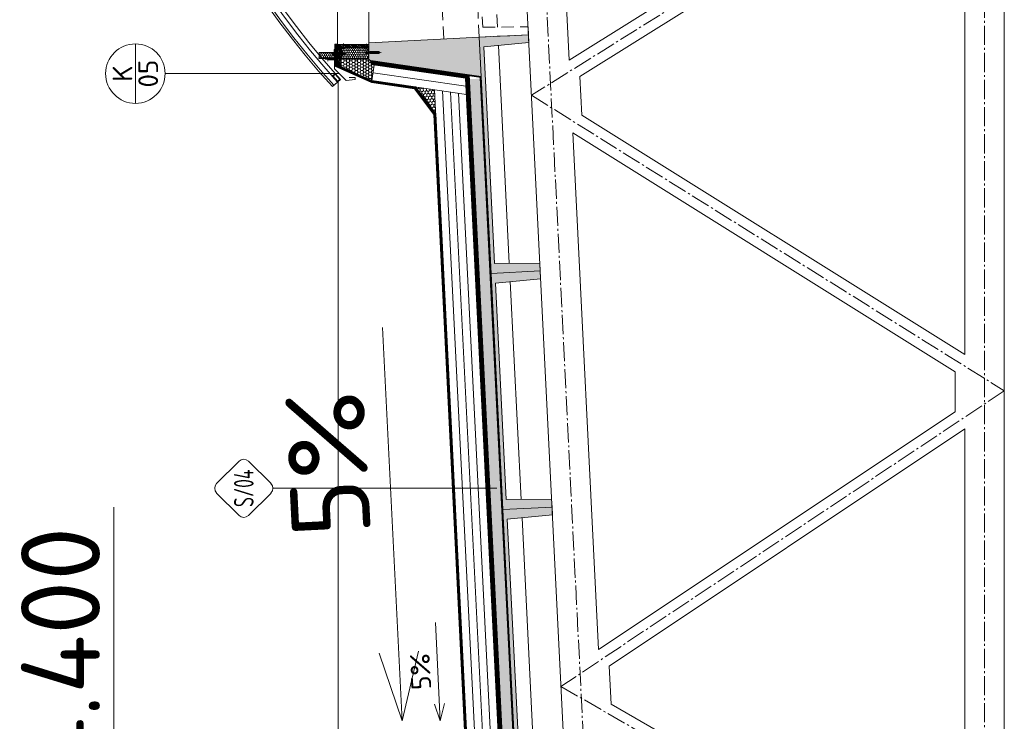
# Model space of a CAD drawing. Header units: millimetres. Extents: x -746391 to 410178, y -169697 to 100555.
# Tile 134 of 179: x 202948 to 207945, y 30123 to 33684. Entities that reach past the tile are written whole.
import ezdxf
from ezdxf.enums import TextEntityAlignment as Align

# ---------------------------------------------------------------- set-up
doc = ezdxf.new("R2010")
doc.units = ezdxf.units.MM
for name, pattern in [('AM_DIN_G_W050', [13.75, 9.75, -1.5, 1, -1.5]), ('CARKOVANA', [5, 3, -2]), ('DASHDOT', [25.4, 12.7, -6.35, 0, -6.35]), ('HIDDEN', [9.525, 6.35, -3.175])]:
    doc.linetypes.add(name, pattern=pattern)
doc.layers.get('0').update_dxf_attribs({"color": 9})
doc.layers.add('_____detaily', color=9, linetype='Continuous')
for name, color, linetype, lineweight in [('A99_N_kce-pohl', 9, 'Continuous', 9), ('A99_N_kce-rez-sil', 9, 'Continuous', 18), ('A99_N_kce-rez-ten', 9, 'Continuous', 9), ('A99_N_koty-200-vysk', 9, 'Continuous', 9), ('A99_N_koty-50-vysk', 9, 'Continuous', 9), ('A99_N_sraf', 9, 'Continuous', 0), ('A99_N_znaceni 50', 9, 'Continuous', 5), ('A99_S_kce-pohl', 9, 'Continuous', 5), ('A99_S_kce-rez-sil', 9, 'Continuous', 15), ('A99_S_kce-rez-ten', 9, 'Continuous', 9), ('A99_S_sraf', 9, 'Continuous', 9)]:
    doc.layers.add(name, color=color, linetype=linetype, lineweight=lineweight)
doc.styles.add('A99_kota', font='isocpeur.ttf', dxfattribs={"height": 2})
doc.styles.add('A99_popis', font='isocpeur.ttf')
doc.styles.add('ad_popis 100', font='isocpeur.ttf', dxfattribs={"height": 200})
doc.linetypes.add('IZOLACE', pattern='A,0.00254,-2.54,[134,ltypeshp.shx,S=2.54,R=0,X=-2.54,Y=0],-5.08,[134,ltypeshp.shx,S=2.54,R=180,X=2.54,Y=0],-2.54', length=10.16254)

# ---------------------------------------------------------------- blocks, each defined once
blk = doc.blocks.new('*U40')
at = {"color": 0, "linetype": 'ByBlock', "lineweight": -2}
blk.add_line((-3, 0), (7, 0), dxfattribs=at)
for points in [[(0, 0), (0, 5.7), (0, 5.7), (9.7, 5.7)], [(-1.75, 1.75), (0, 0), (1.75, 1.75)]]:
    blk.add_lwpolyline(points, dxfattribs=at)
at = {"color": 0, "linetype": 'ByBlock', "lineweight": -2, "style": 'A99_kota'}
for tag, p in [('VYSKA', (9.2, 8.45)), ('POPIS', (9.2, 5.2))]:
    blk.add_attdef(tag, text='', height=2, dxfattribs=at).set_placement(p, align=Align.TOP_RIGHT)
blk = doc.blocks.new('*U61')
at = {"color": 0}
for p, q in [((-0.72, 4.14), (-4.15, 0.71)), ((4.14, 0.71), (0.71, 4.14)), ((-4.15, -0.72), (-0.72, -4.15)), ((0.71, -4.15), (4.14, -0.72)), ((0, -4.45), (0, -38.56))]:
    blk.add_line(p, q, dxfattribs=at)
for centre, start, end in [((0, 3.42), 45, 135), ((-3.43, 0), 135, 225), ((3.42, 0), 315, 45), ((0, -3.43), 225, 315)]:
    blk.add_arc(centre, 1.01, start, end, dxfattribs=at)
at = {"color": 0, "linetype": 'ByBlock', "style": 'A99_popis', "width": 0.953108}
blk.add_attdef('SKLADBA', text='', height=3, rotation=0.0103, dxfattribs=at).set_placement((-2.86, -1.51), (2.86, -1.5), align=Align.FIT)
blk = doc.blocks.new('Befestiger_gross')
at = {"layer": '_____detaily', "linetype": 'Continuous', "lineweight": -2}
for p, q in [((0.5, 0.5), (0, 0)), ((0.5, 0.5), (0, 0)), ((0.5, -0.5), (0, 0)), ((0.5, -0.5), (0, 0)), ((2.1, 0.5), (0.5, 0.5)), ((2.1, 0.5), (0.5, 0.5)), ((0.6, 0.5), (0.6, 0.5)), ((0.6, 0.5), (0.6, 0.5)), ((0.6, 0.5), (0.6, 0.5)), ((0.6, 0.5), (0.6, 0.5)), ((1.7, -1), (2.3, 1)), ((2.3, 1), (2.1, 0.5)), ((2.3, 1), (2.5, 0.5)), ((2.3, 1), (2.5, 0.5)), ((3.3, 0.5), (2.5, 0.5)), ((3.3, 0.5), (2.5, 0.5)), ((2.9, -1), (3.5, 1)), ((3.5, 1), (3.3, 0.5)), ((3.5, 1), (3.7, 0.5)), ((3.5, 1), (3.7, 0.5)), ((4.5, 0.5), (3.7, 0.5)), ((4.5, 0.5), (3.7, 0.5)), ((4, -1), (4.7, 1)), ((4.5, 0.5), (4.7, 1)), ((4.7, 1), (4.8, 0.5)), ((4.7, 1), (4.8, 0.5)), ((5.7, 0.5), (4.8, 0.5)), ((5.7, 0.5), (4.8, 0.5)), ((5.2, -1), (5.9, 1)), ((5.7, 0.5), (5.9, 1)), ((5.9, 1), (6, 0.5)), ((5.9, 1), (6, 0.5)), ((6.9, 0.5), (6, 0.5)), ((6, 0.5), (6, 0.5)), ((6.9, 0.5), (6, 0.5)), ((6, 0.5), (6, 0.5)), ((6.4, -1), (7, 1)), ((6.9, 0.5), (7, 1)), ((7, 1), (7.2, 0.5)), ((7, 1), (7.2, 0.5)), ((8.1, 0.5), (7.2, 0.5)), ((8.1, 0.5), (7.2, 0.5)), ((7.6, -1), (8.2, 1)), ((8.1, 0.5), (8.2, 1)), ((8.2, 1), (8.4, 0.5)), ((8.2, 1), (8.4, 0.5)), ((9.3, 0.5), (8.4, 0.5)), ((9.3, 0.5), (8.4, 0.5)), ((8.8, -1), (9.4, 1)), ((9.3, 0.5), (9.4, 1)), ((9.4, 1), (9.6, 0.5)), ((9.4, 1), (9.6, 0.5)), ((10.5, 0.5), (9.6, 0.5)), ((10.5, 0.5), (9.6, 0.5)), ((10, -1), (10.6, 1)), ((10.6, 1), (10.5, 0.5)), ((10.6, 1), (10.8, 0.5)), ((10.6, 1), (10.8, 0.5)), ((11.6, 0.5), (10.8, 0.5)), ((11.6, 0.5), (10.8, 0.5)), ((11.2, -1), (11.8, 1)), ((11.8, 1), (11.6, 0.5)), ((11.8, 1), (12, 0.5)), ((11.8, 1), (12, 0.5)), ((12.8, 0.5), (12, 0.5)), ((12.8, 0.5), (12, 0.5)), ((12.4, -1), (13, 1)), ((13, 1), (12.8, 0.5)), ((13, 1), (13.1, 0.5)), ((13, 1), (13.1, 0.5)), ((14, 0.5), (13.1, 0.5)), ((14, 0.5), (13.1, 0.5)), ((13.5, -1), (14.2, 1)), ((14.2, 1), (14, 0.5)), ((14.2, 1), (14.3, 0.5)), ((14.2, 1), (14.3, 0.5)), ((15.2, 0.5), (14.3, 0.5)), ((14.3, 0.5), (14.3, 0.5)), ((15.2, 0.5), (14.3, 0.5)), ((14.3, 0.5), (14.3, 0.5)), ((14.7, -1), (15.4, 1)), ((15.4, 1), (15.2, 0.5)), ((15.4, 1), (15.5, 0.5)), ((15.4, 1), (15.5, 0.5)), ((16.4, 0.5), (15.5, 0.5)), ((16.4, 0.5), (15.5, 0.5)), ((15.9, -1), (16.5, 1)), ((16.5, 1), (16.4, 0.5)), ((16.5, 1), (16.7, 0.5)), ((16.5, 1), (16.7, 0.5)), ((17.6, 0.5), (16.7, 0.5)), ((17.6, 0.5), (16.7, 0.5)), ((17.1, -1), (17.7, 1)), ((17.7, 1), (17.6, 0.5)), ((17.7, 1), (17.9, 0.5)), ((17.7, 1), (17.9, 0.5)), ((18.8, 0.5), (17.9, 0.5)), ((18.8, 0.5), (17.9, 0.5)), ((18.3, -1), (18.9, 1)), ((18.9, 1), (18.8, 0.5)), ((18.9, 1), (19.1, 0.5)), ((18.9, 1), (19.1, 0.5)), ((19.9, 0.5), (19.1, 0.5)), ((19.9, 0.5), (19.1, 0.5)), ((19.5, -1), (20.1, 1.1)), ((20.1, 1.1), (19.9, 0.5)), ((20.1, 1.1), (20.3, 0.5)), ((20.1, 1.1), (20.3, 0.5)), ((21.1, 0.5), (20.3, 0.5)), ((20.3, 0.5), (20.3, 0.5)), ((21.1, 0.5), (20.3, 0.5)), ((20.3, 0.5), (20.3, 0.5)), ((20.7, -1), (21.3, 1.1)), ((21.3, 1.1), (21.1, 0.5)), ((21.3, 1.1), (21.5, 0.5)), ((21.3, 1.1), (21.5, 0.5)), ((22.3, 0.5), (21.5, 0.5)), ((22.3, 0.5), (21.5, 0.5)), ((21.8, -1), (22.5, 1.1)), ((22.5, 1.1), (22.3, 0.5)), ((22.5, 1.1), (22.6, 0.5)), ((22.5, 1.1), (22.6, 0.5)), ((23.5, 0.5), (22.6, 0.5)), ((23.5, 0.5), (22.6, 0.5)), ((23, -1), (23.7, 1.1)), ((23.7, 1.1), (23.5, 0.5)), ((23.7, 1.1), (23.8, 0.5)), ((23.7, 1.1), (23.8, 0.5)), ((24.7, 0.5), (23.8, 0.5)), ((24.7, 0.5), (23.8, 0.5)), ((24.2, -1), (24.9, 1.1)), ((24.9, 1.1), (24.7, 0.5)), ((24.9, 1.1), (25, 0.5)), ((24.9, 1.1), (25, 0.5)), ((25.9, 0.5), (25, 0.5)), ((25.9, 0.5), (25, 0.5)), ((25.4, -1), (26, 1.1)), ((26, 1.1), (25.9, 0.5)), ((26, 1.1), (26.2, 0.5)), ((26, 1.1), (26.2, 0.5)), ((27, 0.5), (26.2, 0.5)), ((27, 0.5), (26.2, 0.5)), ((26.5, -1), (27.2, 1)), ((27.2, 1), (27, 0.5)), ((27.2, 1), (27.3, 0.5)), ((27.2, 1), (27.3, 0.5)), ((28.2, 0.5), (27.3, 0.5)), ((28.2, 0.5), (27.3, 0.5)), ((27.7, -1), (28.4, 1)), ((28.4, 1), (28.2, 0.5)), ((28.4, 1), (28.5, 0.5)), ((28.4, 1), (28.5, 0.5)), ((29.4, 0.5), (28.5, 0.5)), ((28.5, 0.5), (28.5, 0.5)), ((29.4, 0.5), (28.5, 0.5)), ((28.5, 0.5), (28.5, 0.5)), ((28.9, -1), (29.6, 1)), ((29.6, 1), (29.4, 0.5)), ((29.6, 1), (29.7, 0.5)), ((29.6, 1), (29.7, 0.5)), ((30.6, 0.5), (29.7, 0.5)), ((30.6, 0.5), (29.7, 0.5)), ((30.1, -1), (30.7, 1)), ((30.7, 1), (30.6, 0.5)), ((30.7, 1), (30.9, 0.5)), ((30.7, 1), (30.9, 0.5)), ((31.8, 0.5), (30.9, 0.5)), ((31.8, 0.5), (30.9, 0.5)), ((31.3, -1), (31.9, 1)), ((31.9, 1), (31.8, 0.5)), ((31.9, 1), (32.1, 0.5)), ((31.9, 1), (32.1, 0.5)), ((33, 0.5), (32.1, 0.5)), ((33, 0.5), (32.1, 0.5)), ((32.5, -1), (33.1, 1)), ((33.1, 1), (33, 0.5)), ((33.1, 1), (33.3, 0.5)), ((33.1, 1), (33.3, 0.5)), ((34.1, 0.5), (33.3, 0.5)), ((34.1, 0.5), (33.3, 0.5)), ((33.7, -1), (34.3, 1)), ((34.3, 1), (34.1, 0.5)), ((34.3, 1), (34.5, 0.5)), ((34.3, 1), (34.5, 0.5)), ((36.5, 0.5), (34.5, 0.5)), ((36.5, 0.5), (34.5, 0.5)), ((36.5, 0.5), (37.3, 1.4)), ((36.5, 0.5), (37.3, 1.4)), ((37.3, -1.4), (37.3, 1.4)), ((37.3, -1.4), (37.3, 1.4)), ((1.5, -0.5), (0.5, -0.5)), ((1.5, -0.5), (0.5, -0.5)), ((1.5, -0.5), (1.7, -1)), ((1.5, -0.5), (1.7, -1)), ((1.7, -1), (1.8, -0.5)), ((2.7, -0.5), (1.8, -0.5)), ((2.7, -0.5), (1.8, -0.5)), ((2.7, -0.5), (2.9, -1)), ((2.7, -0.5), (2.9, -1)), ((2.9, -1), (3, -0.5)), ((3.9, -0.5), (3, -0.5)), ((3.9, -0.5), (3, -0.5)), ((3.9, -0.5), (4, -1)), ((3.9, -0.5), (4, -1)), ((4.2, -0.5), (4, -1)), ((5.1, -0.5), (4.2, -0.5)), ((5.1, -0.5), (4.2, -0.5)), ((5.1, -0.5), (5.2, -1)), ((5.1, -0.5), (5.2, -1)), ((5.4, -0.5), (5.2, -1)), ((6.3, -0.5), (5.4, -0.5)), ((6.3, -0.5), (5.4, -0.5)), ((6.3, -0.5), (6.4, -1)), ((6.3, -0.5), (6.4, -1)), ((6.6, -0.5), (6.4, -1)), ((7.4, -0.5), (6.6, -0.5)), ((7.4, -0.5), (6.6, -0.5)), ((7.4, -0.5), (7.6, -1)), ((7.4, -0.5), (7.6, -1)), ((7.8, -0.5), (7.6, -1)), ((8.6, -0.5), (7.8, -0.5)), ((8.6, -0.5), (7.8, -0.5)), ((8.6, -0.5), (8.8, -1)), ((8.6, -0.5), (8.8, -1)), ((8.9, -0.5), (8.8, -1)), ((9.8, -0.5), (8.9, -0.5)), ((9.8, -0.5), (8.9, -0.5)), ((9.8, -0.5), (10, -1)), ((9.8, -0.5), (10, -1)), ((10.1, -0.5), (10, -1)), ((11, -0.5), (10.1, -0.5)), ((11, -0.5), (10.1, -0.5)), ((11, -0.5), (11.2, -1)), ((11, -0.5), (11.2, -1)), ((11.3, -0.5), (11.2, -1)), ((12.2, -0.5), (11.3, -0.5)), ((12.2, -0.5), (11.3, -0.5)), ((12.2, -0.5), (12.3, -1)), ((12.2, -0.5), (12.3, -1)), ((12.5, -0.5), (12.3, -1)), ((13.4, -0.5), (12.5, -0.5)), ((13.4, -0.5), (12.5, -0.5)), ((13.4, -0.5), (13.5, -1)), ((13.4, -0.5), (13.5, -1)), ((13.7, -0.5), (13.5, -1)), ((14.6, -0.5), (13.7, -0.5)), ((14.6, -0.5), (13.7, -0.5)), ((14.6, -0.5), (14.7, -1)), ((14.6, -0.5), (14.7, -1)), ((14.9, -0.5), (14.7, -1)), ((15.7, -0.5), (14.9, -0.5)), ((15.7, -0.5), (14.9, -0.5)), ((15.7, -0.5), (15.9, -1)), ((15.7, -0.5), (15.9, -1)), ((16.1, -0.5), (15.9, -1)), ((16.9, -0.5), (16.1, -0.5)), ((16.9, -0.5), (16.1, -0.5)), ((16.9, -0.5), (17.1, -1)), ((16.9, -0.5), (17.1, -1)), ((17.2, -0.5), (17.1, -1)), ((18.1, -0.5), (17.2, -0.5)), ((18.1, -0.5), (17.2, -0.5)), ((18.1, -0.5), (18.3, -1)), ((18.1, -0.5), (18.3, -1)), ((18.4, -0.5), (18.3, -1)), ((19.3, -0.5), (18.4, -0.5)), ((19.3, -0.5), (18.4, -0.5)), ((19.3, -0.5), (19.5, -1)), ((19.3, -0.5), (19.5, -1)), ((19.6, -0.5), (19.5, -1)), ((20.5, -0.5), (19.6, -0.5)), ((20.5, -0.5), (19.6, -0.5)), ((20.5, -0.5), (20.7, -1)), ((20.5, -0.5), (20.7, -1)), ((20.8, -0.5), (20.7, -1)), ((21.7, -0.5), (20.8, -0.5)), ((21.7, -0.5), (20.8, -0.5)), ((21.7, -0.5), (21.8, -1)), ((21.7, -0.5), (21.8, -1)), ((22, -0.5), (21.8, -1)), ((22.9, -0.5), (22, -0.5)), ((22.9, -0.5), (22, -0.5)), ((22.9, -0.5), (23, -1)), ((22.9, -0.5), (23, -1)), ((23.2, -0.5), (23, -1)), ((24.1, -0.5), (23.2, -0.5)), ((24.1, -0.5), (23.2, -0.5)), ((24.1, -0.5), (24.2, -1)), ((24.1, -0.5), (24.2, -1)), ((24.4, -0.5), (24.2, -1)), ((25.3, -0.5), (24.4, -0.5)), ((25.3, -0.5), (24.4, -0.5)), ((25.3, -0.5), (25.4, -1)), ((25.3, -0.5), (25.4, -1)), ((25.6, -0.5), (25.4, -1)), ((26.4, -0.5), (25.6, -0.5)), ((26.4, -0.5), (25.6, -0.5)), ((26.4, -0.5), (26.5, -1)), ((26.4, -0.5), (26.5, -1)), ((26.7, -0.5), (26.5, -1)), ((27.6, -0.5), (26.7, -0.5)), ((27.6, -0.5), (26.7, -0.5)), ((27.6, -0.5), (27.7, -1)), ((27.6, -0.5), (27.7, -1)), ((27.9, -0.5), (27.7, -1)), ((28.8, -0.5), (27.9, -0.5)), ((28.8, -0.5), (27.9, -0.5)), ((28.8, -0.5), (28.9, -1)), ((28.8, -0.5), (28.9, -1)), ((29.1, -0.5), (28.9, -1)), ((30, -0.5), (29.1, -0.5)), ((30, -0.5), (29.1, -0.5)), ((30, -0.5), (30.1, -1)), ((30, -0.5), (30.1, -1)), ((30.3, -0.5), (30.1, -1)), ((31.1, -0.5), (30.3, -0.5)), ((31.1, -0.5), (30.3, -0.5)), ((31.1, -0.5), (31.3, -1)), ((31.1, -0.5), (31.3, -1)), ((31.5, -0.5), (31.3, -1)), ((32.3, -0.5), (31.5, -0.5)), ((32.3, -0.5), (31.5, -0.5)), ((32.3, -0.5), (32.5, -1)), ((32.3, -0.5), (32.5, -1)), ((32.6, -0.5), (32.5, -1)), ((33.5, -0.5), (32.6, -0.5)), ((33.5, -0.5), (32.6, -0.5)), ((33.5, -0.5), (33.7, -1)), ((33.5, -0.5), (33.7, -1)), ((33.8, -0.5), (33.7, -1)), ((36.5, -0.5), (33.8, -0.5)), ((36.5, -0.5), (33.8, -0.5)), ((36.5, -0.5), (37.3, -1.4)), ((36.5, -0.5), (37.3, -1.4))]:
    blk.add_line(p, q, dxfattribs=at)
blk = doc.blocks.new('*U18')
at = {"color": 0, "linetype": 'ByBlock'}
blk.add_line((-3.02, 0), (3.02, 0), dxfattribs=at)
blk.add_circle((0, 0), 3.02, dxfattribs=at)
at = {"color": 0, "linetype": 'ByBlock', "style": 'A99_popis'}
for tag, p in [('KATEGORIE', (0, 1.31)), ('PRVEK', (0, -1.298))]:
    blk.add_attdef(tag, text='', height=2, dxfattribs=at).set_placement(p, align=Align.MIDDLE_CENTER)

msp = doc.modelspace()

# ---------------------------------------------------------------- hatches: boundary and pattern name
at = {"layer": 'A99_N_kce-rez-ten', "lineweight": 0, "transparency": 33554562}
h = msp.add_hatch(dxfattribs=at)
h.set_pattern_fill('ANSI31', color=1, scale=50)
h.set_pattern_definition([(135, (209140, -884.6666), (-4.4194174, -4.4194174), [])])
h.paths.add_polyline_path([(204560, 33542.5), (204720, 33542.5), (204720, 33557.5), (204560, 33557.5)])
h = msp.add_hatch(dxfattribs=at)
h.set_pattern_fill('ANSI31', color=1, scale=50)
h.set_pattern_definition([(135, (209140, -957.1666), (-4.4194174, -4.4194174), [])])
h.paths.add_polyline_path([(204580, 33447.5), (204580, 33542.5), (204560, 33542.5), (204560, 33455)])
at = {"layer": 'A99_N_kce-rez-ten', "linetype": 'Continuous', "lineweight": 0}
h = msp.add_hatch(dxfattribs=at)
h.set_pattern_fill('HONEY', color=1, scale=0.25, style=2)
h.set_pattern_definition([(90, (3e-07, -1016987.5), (-5.41265875, 9.375), [6.25, -12.5]), (210, (3e-07, -1016987.5), (-5.412658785, -9.37499998), [6.25, -12.5]), (150, (3e-07, -1016987.5), (-10.825317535, 2e-08), [-12.5, 6.25])])
h.paths.add_polyline_path([(204582, 33484.5), (204718, 33485.5), (204718, 33540.5), (204582, 33540.5)])
h = msp.add_hatch(dxfattribs=at)
h.set_pattern_fill('HONEY', color=1, scale=0.25, style=2)
h.set_pattern_definition([(90, (-120.5, -1017013.5), (-5.41265875, 9.375), [6.25, -12.5]), (210, (-120.5, -1017013.5), (-5.412658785, -9.37499998), [6.25, -12.5]), (150, (-120.5, -1017013.5), (-10.825317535, 2e-08), [-12.5, 6.25])])
h.paths.add_polyline_path([(204543.5, 33486.5), (204543.5, 33516.5), (204468.5, 33516.5), (204468.5, 33490.5), (204526, 33490), (204526, 33486.5)])
at = {"layer": 'A99_N_kce-rez-ten', "lineweight": 0}
for points in [[(204540.7, 33517.5), (204540.7, 33502.5), (204541.7, 33502.5), (204541.7, 33517.5)], [(204583, 33517.5), (204583, 33502.5), (204582, 33502.5), (204582, 33517.5)], [(204709, 33525), (204709, 33510), (204710, 33510), (204710, 33525)]]:
    msp.add_hatch(color=1, dxfattribs=at).paths.add_polyline_path(points)
at = {"layer": 'A99_N_sraf', "lineweight": 0, "transparency": 33554562}
h = msp.add_hatch(dxfattribs=at)
h.set_pattern_fill('HONEY', color=1, scale=75)
h.set_pattern_definition([(0, (0, 0), (14.0625, 8.11898812), [9.375, -18.75]), (120, (0, 0), (-14.06249997, 8.11898818), [9.375, -18.75]), (60, (0, 0), (3e-08, 16.2379763), [-18.75, 9.375])])
h.paths.add_polyline_path([(204580, 33482.5), (204580, 33443.6), (204735.5, 33374.3), (204746.9, 33453.5), (204720, 33482.5)])
h = msp.add_hatch(dxfattribs=at)
h.set_pattern_fill('HONEY', color=1, scale=75)
h.set_pattern_definition([(272.86, (205061.98, 33152.847), (8.81053, -13.63988), [9.375, -18.75]), (32.86, (205061.98, 33152.847), (7.40722, 14.4501), [9.375, -18.75]), (332.86, (205061.98, 33152.847), (16.21775, 0.8102), [-18.75, 9.375])])
h.paths.add_polyline_path([(205059.3, 33206.9), (205053.2, 33328.2), (204956.5, 33342.3)])
at = {"layer": 'A99_S_sraf', "lineweight": 0, "transparency": 33554687}
h = msp.add_hatch(dxfattribs=at)
h.set_pattern_fill('ZELEZOBETON', color=256, scale=10)
h.set_pattern_definition([(45, (0, 0), (-35.355339, 35.355339), []), (45, (14.14, 0), (-35.355339, 35.355339), []), (45, (42.426, 0), (-21.213203, 49.497475), [20, -10, 0, -10])])
h.paths.add_polyline_path([(205579.6, 27602.1), (205640.5, 27605.2), (205778.1, 27612), (205829.3, 27614.6), (205827.3, 27654.6), (205597.1, 27653.1), (205542.2, 28751.7), (205771.4, 28773.2), (205767.4, 28853.1), (205537.2, 28851.6), (205482.3, 29950.2), (205711.4, 29971.7), (205707.4, 30051.6), (205477.3, 30050.1), (205422.4, 31148.7), (205651.5, 31170.2), (205647.5, 31250.1), (205417.4, 31248.6), (205362.6, 32347.2), (205591.8, 32368.7), (205587.6, 32448.6), (205357.6, 32447.1), (205302.7, 33545.7), (205531.6, 33567.2), (205529.6, 33607.1), (204720.9, 33566.7), (204725.4, 33476.8), (205290.2, 33394.9)])
at = {"layer": 'A99_S_sraf', "linetype": 'Continuous', "lineweight": 0, "ltscale": 2, "transparency": 33554562}
h = msp.add_hatch(dxfattribs=at)
h.set_pattern_fill('BETON-LEHKY', color=256, scale=10)
h.set_pattern_definition([(137.86, (205568.888, 27615.76), (-26.83778, -29.6603), []), (92.86, (205553.407, 27660.11), (-29.6603, 26.83778), [5, -51.56854]), (137.86, (205553.157, 27665.104), (-26.83778, -29.6603), [5, -35]), (182.86, (205549.45, 27668.458), (-26.83778, -29.6603), [5, -51.56854]), (227.86, (205544.456, 27668.21), (29.6603, -26.83778), [5, -35]), (92.86, (205541.35, 27659.508), (-29.6603, 26.83778), [5, -51.56854]), (137.86, (205545.06, 27656.153), (-26.83778, -29.6603), [5, -35]), (182.86, (205550.052, 27656.402), (-26.83778, -29.6603), [5, -51.56854]), (227.86, (205553.407, 27660.11), (29.6603, -26.83778), [5, -35]), (137.86, (205536.13, 27672.37), (-26.83778, -29.6603), [10, -30])])
h.paths.add_polyline_path([(205523.6, 27519.2), (205230.8, 33381.9), (205285.7, 33384.7), (205578.6, 27522)])

# ---------------------------------------------------------------- linework, layer by layer
at = {"layer": 'A99_N_kce-pohl', "lineweight": 5}
for points in [[(204560, 33557.5), (204560, 36300)], [(204620, 33390), (204650, 33390), (204650, 33380), (204605, 33375), (204545, 33435), (204545, 33480), (204515, 33480)]]:
    msp.add_lwpolyline(points, dxfattribs=at)
at = {"layer": 'A99_N_kce-pohl', "linetype": 'Continuous', "lineweight": 0}
msp.add_lwpolyline([(204735.5, 33374.3), (204580, 33443.6), (204580, 33482.5), (204720, 33482.5), (204746.9, 33453.5)], close=True, dxfattribs=at)
at = {"layer": 'A99_N_kce-pohl', "lineweight": 0}
for points in [[(204735.5, 33374.3), (204746.9, 33453.5)], [(205214.6, 33304.8), (204735.5, 33374.3)], [(205062, 33152.8), (205053.2, 33328.2)]]:
    msp.add_lwpolyline(points, dxfattribs=at)
at = {"layer": 'A99_N_kce-pohl', "linetype": 'Continuous'}
for points in [[(204549.3, 33410.4), (204576, 33380.5), (204561, 33367.2), (204534.4, 33397.1)], [(204549.1, 33406.9), (204572.4, 33380.7), (204561.2, 33370.8), (204537.9, 33396.9)]]:
    msp.add_lwpolyline(points, close=True, dxfattribs=at)
for points in [[(204576, 33380.5), (204549.3, 33410.4)], [(204561, 33367.2), (204534.9, 33343.9)]]:
    msp.add_lwpolyline(points, dxfattribs=at)
at = {"layer": 'A99_N_kce-pohl'}
msp.add_lwpolyline([(204564.8, 26325), (204564.8, 33370)], dxfattribs=at)
at = {"layer": 'A99_N_kce-pohl', "linetype": 'Continuous', "lineweight": 5}
for radius, start, end in [(4410, 137.9079, 222.0921), (4355, 137.9045, 221.5692)]:
    msp.add_arc((207807.5, 36300), radius, start, end, dxfattribs=at)
at = {"layer": 'A99_N_kce-rez-sil', "color": 1, "linetype": 'Continuous', "lineweight": 5}
for radius, start, end in [(4400, 137.9079, 222.0921), (4375, 137.906, 222.094)]:
    msp.add_arc((207807.5, 36300), radius, start, end, dxfattribs=at)
at = {"layer": 'A99_N_kce-rez-ten', "color": 1, "lineweight": 0}
for p, q in [((204535.4, 33513.6), (204535.4, 33506.5)), ((204538.6, 33514.4), (204536.2, 33514.4)), ((204538.5, 33512), (204536.2, 33512)), ((204538.6, 33512), (204536.2, 33512)), ((204538.6, 33508.1), (204536.2, 33508.1)), ((204538.6, 33505.7), (204536.2, 33505.7)), ((204539.4, 33515), (204538.9, 33515)), ((204538.9, 33515), (204538.9, 33505)), ((204539.4, 33505), (204538.9, 33505)), ((204539.4, 33514.4), (204539.7, 33518)), ((204539.4, 33515), (204539.4, 33505)), ((204539.4, 33514.4), (204539.4, 33505.7)), ((204539.7, 33502), (204539.4, 33505.7)), ((204540.7, 33518), (204539.7, 33518)), ((204540.7, 33518), (204539.7, 33518)), ((204540.7, 33502), (204539.7, 33502)), ((204540.7, 33502), (204539.7, 33502)), ((204540.7, 33502), (204540.7, 33518)), ((204540.7, 33517.5), (204540.7, 33502.5)), ((204541.7, 33517.5), (204540.7, 33517.5)), ((204540.7, 33502.5), (204541.7, 33502.5)), ((204541.7, 33502.5), (204540.7, 33502.5)), ((204541.7, 33502.5), (204541.7, 33517.5)), ((204580, 33513.2), (204541.7, 33513.2)), ((204580, 33506.8), (204541.7, 33506.8)), ((204582, 33502.5), (204582, 33517.5)), ((204582, 33517.5), (204583, 33517.5)), ((204583, 33502.5), (204582, 33502.5)), ((204582, 33502.5), (204583, 33502.5)), ((204583, 33518), (204584, 33518)), ((204583, 33502), (204583, 33518)), ((204583, 33518), (204584, 33518)), ((204583, 33517.5), (204583, 33502.5)), ((204583, 33502), (204584, 33502)), ((204583, 33502), (204584, 33502)), ((204584.4, 33514.4), (204584, 33518)), ((204584, 33502), (204584.4, 33505.7)), ((204584.4, 33515), (204584.9, 33515)), ((204584.4, 33515), (204584.4, 33505)), ((204584.4, 33514.4), (204584.4, 33505.7)), ((204584.4, 33505), (204584.9, 33505)), ((204584.9, 33515), (204584.9, 33505)), ((204585.2, 33514.4), (204587.5, 33514.4)), ((204585.2, 33512), (204587.5, 33512)), ((204585.2, 33512), (204587.5, 33512)), ((204585.2, 33508.1), (204587.5, 33508.1)), ((204585.2, 33505.7), (204587.5, 33505.7)), ((204588.3, 33513.6), (204588.3, 33506.5)), ((204588.3, 33512.3), (204588.8, 33513.2)), ((204589.4, 33507.8), (204588.3, 33512.3)), ((204589.4, 33507.8), (204588.6, 33507.8)), ((204589.9, 33506.8), (204588.8, 33513.2)), ((204589.3, 33512.3), (204588.8, 33513.2)), ((204590.4, 33507.8), (204589.3, 33512.3)), ((204590.1, 33512.3), (204589.3, 33512.3)), ((204589.9, 33506.8), (204589.4, 33507.8)), ((204589.9, 33506.8), (204590.4, 33507.8)), ((204590.1, 33512.3), (204590.6, 33513.2)), ((204591.2, 33507.8), (204590.1, 33512.3)), ((204591.2, 33507.8), (204590.4, 33507.8)), ((204591.7, 33506.8), (204590.6, 33513.2)), ((204591.1, 33512.3), (204590.6, 33513.2)), ((204592.2, 33507.8), (204591.1, 33512.3)), ((204591.9, 33512.3), (204591.1, 33512.3)), ((204591.7, 33506.8), (204591.2, 33507.8)), ((204591.7, 33506.8), (204592.2, 33507.8)), ((204591.9, 33512.3), (204592.4, 33513.2)), ((204593, 33507.8), (204591.9, 33512.3)), ((204593, 33507.8), (204592.2, 33507.8)), ((204593.5, 33506.8), (204592.4, 33513.2)), ((204592.9, 33512.3), (204592.4, 33513.2)), ((204594, 33507.8), (204592.9, 33512.3)), ((204593.7, 33512.3), (204592.9, 33512.3)), ((204593.5, 33506.8), (204593, 33507.8)), ((204593.5, 33506.8), (204594, 33507.8)), ((204593.7, 33512.3), (204594.2, 33513.2)), ((204594.8, 33507.8), (204593.7, 33512.3)), ((204594.8, 33507.8), (204594, 33507.8)), ((204595.3, 33506.8), (204594.2, 33513.2)), ((204594.7, 33512.3), (204594.2, 33513.2)), ((204595.8, 33507.8), (204594.7, 33512.3)), ((204595.5, 33512.3), (204594.7, 33512.3)), ((204595.3, 33506.8), (204594.8, 33507.8)), ((204595.3, 33506.8), (204595.8, 33507.8)), ((204595.5, 33512.3), (204596, 33513.2)), ((204596.6, 33507.8), (204595.5, 33512.3)), ((204596.6, 33507.8), (204595.8, 33507.8)), ((204597.1, 33506.8), (204596, 33513.2)), ((204596.5, 33512.3), (204596, 33513.2)), ((204597.6, 33507.8), (204596.5, 33512.3)), ((204597.3, 33512.3), (204596.5, 33512.3)), ((204597.1, 33506.8), (204596.6, 33507.8)), ((204597.1, 33506.8), (204597.6, 33507.8)), ((204597.3, 33512.3), (204597.8, 33513.2)), ((204598.4, 33507.8), (204597.3, 33512.3)), ((204598.4, 33507.8), (204597.6, 33507.8)), ((204598.9, 33506.8), (204597.8, 33513.2)), ((204598.3, 33512.3), (204597.8, 33513.2)), ((204599.4, 33507.8), (204598.3, 33512.3)), ((204599.1, 33512.3), (204598.3, 33512.3)), ((204598.9, 33506.8), (204598.4, 33507.8)), ((204598.9, 33506.8), (204599.4, 33507.8)), ((204599.1, 33512.3), (204599.6, 33513.2)), ((204600.2, 33507.8), (204599.1, 33512.3)), ((204600.2, 33507.8), (204599.4, 33507.8)), ((204600.7, 33506.8), (204599.6, 33513.2)), ((204600.1, 33512.3), (204599.6, 33513.2)), ((204601.2, 33507.8), (204600.1, 33512.3)), ((204600.9, 33512.3), (204600.1, 33512.3)), ((204600.7, 33506.8), (204600.2, 33507.8)), ((204600.7, 33506.8), (204601.2, 33507.8)), ((204600.9, 33512.3), (204601.2, 33512.9)), ((204601.2, 33510.8), (204600.9, 33512.3)), ((204601.2, 33507.8), (204601.2, 33512.9)), ((204601.9, 33512.1), (204601.2, 33512.3)), ((204601.2, 33507.8), (204601.9, 33507.9)), ((204601.9, 33507.9), (204601.9, 33512.1)), ((204703.7, 33521.1), (204703.7, 33514)), ((204706.8, 33521.9), (204704.5, 33521.9)), ((204706.8, 33519.5), (204704.5, 33519.5)), ((204706.8, 33519.5), (204704.5, 33519.5)), ((204706.8, 33515.6), (204704.5, 33515.6)), ((204706.8, 33513.2), (204704.5, 33513.2)), ((204707.6, 33522.5), (204707.1, 33522.5)), ((204707.1, 33522.5), (204707.1, 33512.5)), ((204707.6, 33512.5), (204707.1, 33512.5)), ((204707.6, 33521.9), (204708, 33525.5)), ((204707.6, 33522.5), (204707.6, 33512.5)), ((204707.6, 33521.9), (204707.6, 33513.2)), ((204708, 33509.5), (204707.6, 33513.2)), ((204709, 33525.5), (204708, 33525.5)), ((204709, 33525.5), (204708, 33525.5)), ((204709, 33509.5), (204708, 33509.5)), ((204709, 33509.5), (204708, 33509.5)), ((204709, 33509.5), (204709, 33525.5)), ((204709, 33525), (204709, 33510)), ((204710, 33525), (204709, 33525)), ((204709, 33510), (204710, 33510)), ((204710, 33510), (204709, 33510)), ((204710, 33510), (204710, 33525)), ((204757.3, 33520.6), (204710, 33520.6)), ((204757.3, 33514.3), (204710, 33514.3)), ((204757.7, 33514.3), (204756.6, 33520.6)), ((204758.2, 33515.2), (204757.1, 33519.7)), ((204757.9, 33519.7), (204757.1, 33519.7)), ((204757.7, 33514.3), (204757.2, 33515.2)), ((204757.7, 33514.3), (204758.2, 33515.2)), ((204757.9, 33519.7), (204758.4, 33520.6)), ((204759, 33515.2), (204757.9, 33519.7)), ((204759, 33515.2), (204758.2, 33515.2)), ((204759.5, 33514.3), (204758.4, 33520.6)), ((204758.9, 33519.7), (204758.4, 33520.6)), ((204760, 33515.2), (204758.9, 33519.7)), ((204759.7, 33519.7), (204758.9, 33519.7)), ((204759.5, 33514.3), (204759, 33515.2)), ((204759.5, 33514.3), (204760, 33515.2)), ((204759.7, 33519.7), (204760.2, 33520.6)), ((204760.8, 33515.2), (204759.7, 33519.7)), ((204760.8, 33515.2), (204760, 33515.2)), ((204761.3, 33514.3), (204760.2, 33520.6)), ((204760.7, 33519.7), (204760.2, 33520.6)), ((204761.8, 33515.2), (204760.7, 33519.7)), ((204761.5, 33519.7), (204760.7, 33519.7)), ((204761.3, 33514.3), (204760.8, 33515.2)), ((204761.3, 33514.3), (204761.8, 33515.2)), ((204761.5, 33519.7), (204762, 33520.6)), ((204762.6, 33515.2), (204761.5, 33519.7)), ((204762.6, 33515.2), (204761.8, 33515.2)), ((204763.1, 33514.3), (204762, 33520.6)), ((204762.5, 33519.7), (204762, 33520.6)), ((204763.6, 33515.2), (204762.5, 33519.7)), ((204763.3, 33519.7), (204762.5, 33519.7)), ((204763.1, 33514.3), (204762.6, 33515.2)), ((204763.1, 33514.3), (204763.6, 33515.2)), ((204763.3, 33519.7), (204763.8, 33520.6)), ((204764.4, 33515.2), (204763.3, 33519.7)), ((204764.4, 33515.2), (204763.6, 33515.2)), ((204764.9, 33514.3), (204763.8, 33520.6)), ((204764.3, 33519.7), (204763.8, 33520.6)), ((204765.4, 33515.2), (204764.3, 33519.7)), ((204765.1, 33519.7), (204764.3, 33519.7)), ((204764.9, 33514.3), (204764.4, 33515.2)), ((204764.9, 33514.3), (204765.4, 33515.2)), ((204765.1, 33519.7), (204765.6, 33520.6)), ((204766.2, 33515.2), (204765.1, 33519.7)), ((204766.2, 33515.2), (204765.4, 33515.2)), ((204766.7, 33514.3), (204765.6, 33520.6)), ((204766.1, 33519.7), (204765.6, 33520.6)), ((204767.2, 33515.2), (204766.1, 33519.7)), ((204766.9, 33519.7), (204766.1, 33519.7)), ((204766.7, 33514.3), (204766.2, 33515.2)), ((204766.7, 33514.3), (204767.2, 33515.2)), ((204766.9, 33519.7), (204767.4, 33520.6)), ((204768, 33515.2), (204766.9, 33519.7)), ((204768, 33515.2), (204767.2, 33515.2)), ((204768.5, 33514.3), (204767.4, 33520.6)), ((204767.9, 33519.7), (204767.4, 33520.6)), ((204769, 33515.2), (204767.9, 33519.7)), ((204768.7, 33519.7), (204767.9, 33519.7)), ((204768.5, 33514.3), (204768, 33515.2)), ((204768.5, 33514.3), (204769, 33515.2)), ((204768.7, 33519.7), (204769, 33520.4)), ((204769, 33518.3), (204768.7, 33519.7)), ((204769, 33515.2), (204769, 33520.4)), ((204769.7, 33519.6), (204769, 33519.7)), ((204769, 33515.2), (204769.7, 33515.4)), ((204769.7, 33515.4), (204769.7, 33519.6))]:
    msp.add_line(p, q, dxfattribs=at)
at = {"layer": 'A99_N_kce-rez-ten', "color": 1, "linetype": 'Continuous', "lineweight": 0}
msp.add_lwpolyline([(204497.5, 33482.5), (204497.5, 33486.5), (204543.5, 33486.5), (204543.5, 33532.5), (204547.5, 33532.5)], dxfattribs=at)
for points in [[(204547.5, 33482.5), (204547.5, 33477.5), (204550, 33477.5), (204550, 33557.5), (204560, 33557.5), (204560, 33559.5), (204547.5, 33559.5), (204547.5, 33482.5)], [(204720, 33557.5), (204560, 33557.5), (204560, 33542.5), (204720, 33542.5)], [(204580, 33447), (204580, 33542.5), (204560, 33542.5), (204560, 33455.5)], [(204602, 33542.5), (204580, 33542.5), (204580, 33482.5), (204720, 33482.5), (204720, 33542.5), (204698, 33542.5), (204698, 33540.5), (204718, 33540.5), (204718, 33484.5), (204582, 33484.5), (204582, 33540.5), (204602, 33540.5)], [(204543.5, 33486.5), (204543.5, 33516.5), (204468.5, 33516.5), (204468.5, 33486.5)], [(204526, 33486.5), (204526, 33490), (204468.5, 33490), (204468.5, 33486.5)]]:
    msp.add_lwpolyline(points, close=True, dxfattribs=at)
at = {"layer": 'A99_N_kce-rez-ten', "linetype": 'CARKOVANA', "lineweight": 0, "ltscale": 15, "const_width": 5}
for points in [[(205692.5, 27300), (205692.5, 27440.3, 0.400665), (205680.6, 27452.7), (205363.4, 27467.5, -0.386254), (205337.2, 27493.6), (205051.9, 33204.2), (204952.4, 33335.3), (204733.4, 33367.1), (204552.5, 33447.6), (204552.5, 33557.5)], [(205697.5, 27300), (205697.5, 27440.3, 0.400665), (205680.8, 27457.7), (205363.6, 27472.5, -0.386254), (205342.2, 27493.8), (205056.8, 33206), (204955.1, 33340), (204734.8, 33371.9), (204557.5, 33450.9), (204557.5, 33557.5)]]:
    msp.add_lwpolyline(points, format="xyb", dxfattribs=at)
at = {"layer": 'A99_N_kce-rez-ten', "linetype": 'Continuous', "lineweight": 0, "ltscale": 0.5}
for points in [[(205690, 27300), (205690, 27440.3, 0.400665), (205680.5, 27450.2), (205363.3, 27465, -0.386254), (205334.7, 27493.5), (205049.4, 33203.3), (204951, 33333), (204732.7, 33364.7), (204550, 33446), (204550, 33557.5)], [(205695, 27300), (205695, 27440.3, 0.400665), (205680.7, 27455.2), (205363.5, 27470, -0.386254), (205339.7, 27493.7), (205054.4, 33205.1), (204953.7, 33337.6), (204734.1, 33369.5), (204555, 33449.3), (204555, 33557.5)], [(205700, 27300), (205700, 27440.3, 0.400665), (205680.9, 27460.2), (205363.7, 27475, -0.386254), (205344.7, 27494), (205059.3, 33206.9), (204956.5, 33342.3), (204735.5, 33374.3), (204560, 33452.5), (204560, 33557.5)]]:
    msp.add_lwpolyline(points, format="xyb", dxfattribs=at)
at = {"layer": 'A99_N_kce-rez-ten', "color": 1, "linetype": 'DASHDOT', "lineweight": 0, "ltscale": 0.25}
for points in [[(204590.5, 33533.5), (204590.5, 33563)], [(204708, 33533), (204708, 33560.5)], [(204511, 33473.5), (204511, 33493)], [(204782.5, 33517.5), (204697.5, 33517.5)]]:
    msp.add_lwpolyline(points, dxfattribs=at)
at = {"layer": 'A99_N_kce-rez-ten', "color": 1, "linetype": 'Continuous', "lineweight": 0}
msp.add_lwpolyline([(204547.5, 33531), (204547.5, 33485.5, -0.414214), (204544.5, 33482.5), (204497.5, 33482.5)], format="xyb", dxfattribs=at)
at = {"layer": 'A99_N_kce-rez-ten', "color": 1, "lineweight": 0}
for points in [[(204725, 33522.5), (204772.5, 33522.5), (204772.5, 33517.5)], [(204725, 33512.5), (204772.5, 33512.5), (204772.5, 33517.5)]]:
    msp.add_lwpolyline(points, dxfattribs=at)
at = {"layer": 'A99_N_kce-rez-ten', "lineweight": 0}
msp.add_lwpolyline([(205426.4, 27462.1), (205133.9, 33316.5)], dxfattribs=at)
at = {"layer": 'A99_N_kce-rez-ten', "color": 1, "linetype": 'Continuous', "lineweight": 0}
msp.add_circle((204467, 33488.5), 1.5, dxfattribs=at)
at = {"layer": 'A99_N_kce-rez-ten', "color": 1, "lineweight": 0}
for centre, start, end in [((204536.2, 33513.6), 90.0033, 180.0033), ((204536.2, 33512.8), 180.0033, 270.0033), ((204536.2, 33511.2), 90.0033, 180.0033), ((204536.2, 33508.9), 180.0033, 270.0033), ((204536.2, 33507.3), 90.0033, 180.0033), ((204536.2, 33506.5), 180.0033, 270.0033), ((204587.5, 33513.6), 359.9967, 89.9967), ((204587.5, 33512.8), 269.9967, 359.9967), ((204587.5, 33511.2), 359.9967, 89.9967), ((204587.5, 33508.9), 269.9967, 359.9967), ((204587.5, 33507.3), 359.9967, 89.9967), ((204587.5, 33506.5), 269.9967, 359.9967), ((204704.5, 33521.1), 90.0033, 180.0033), ((204704.5, 33520.3), 180.0033, 270.0033), ((204704.5, 33518.7), 90.0033, 180.0033), ((204704.5, 33516.4), 180.0033, 270.0033), ((204704.5, 33514.8), 90.0033, 180.0033), ((204704.5, 33514), 180.0033, 270.0033)]:
    msp.add_arc(centre, 0.787, start, end, dxfattribs=at)
at = {"layer": 'A99_N_kce-rez-ten', "color": 1, "lineweight": 0, "extrusion": (0, 0, -1)}
for centre, start_param, end_param in [((204538.6, 33515.2), 3.700141, 4.077737), ((204538.6, 33512.8), 3.700141, 4.077737), ((204538.6, 33511.2), 0.936145, 1.313741), ((204538.6, 33507.3), 0.936145, 1.313741), ((204538.6, 33508.9), 3.700141, 4.077737), ((204538.6, 33504.9), 0.936145, 1.313741), ((204706.8, 33522.7), 3.700141, 4.077737), ((204706.8, 33520.3), 3.700141, 4.077737), ((204706.8, 33518.7), 0.936145, 1.313741), ((204706.8, 33514.8), 0.936145, 1.313741), ((204706.8, 33516.4), 3.700141, 4.077737), ((204706.8, 33512.4), 0.936145, 1.313741)]:
    msp.add_ellipse(centre, major_axis=(-0.638, 0.47), ratio=1, start_param=start_param, end_param=end_param, dxfattribs=at)
at = {"layer": 'A99_N_kce-rez-ten', "color": 1, "lineweight": 0}
for centre, start_param, end_param in [((204585.2, 33515.2), 3.700141, 4.077737), ((204585.2, 33512.8), 3.700141, 4.077737), ((204585.2, 33511.2), 0.936145, 1.313741), ((204585.2, 33507.3), 0.936145, 1.313741), ((204585.2, 33508.9), 3.700141, 4.077737), ((204585.2, 33504.9), 0.936145, 1.313741)]:
    msp.add_ellipse(centre, major_axis=(0.638, 0.47), ratio=1, start_param=start_param, end_param=end_param, dxfattribs=at)
at = {"layer": 'A99_N_koty-200-vysk'}
for points in [[(204889.5, 30124.5), (204789.7, 32122)], [(204889.5, 30124.5), (204772.2, 30469.1)], [(204889.5, 30124.5), (204971.9, 30479)]]:
    msp.add_lwpolyline(points, dxfattribs=at)
at = {"layer": 'A99_N_koty-50-vysk'}
for points in [[(205082.5, 30124.5), (205057.5, 30623.9)], [(205082.5, 30124.5), (205053.1, 30210.6)], [(205082.5, 30124.5), (205103.1, 30213.1)]]:
    msp.add_lwpolyline(points, dxfattribs=at)
at = {"layer": 'A99_N_sraf', "color": 1, "linetype": 'IZOLACE', "lineweight": 0, "ltscale": 4}
msp.add_lwpolyline([(205212.6, 33345.5), (204741.2, 33413.9)], dxfattribs=at)
at = {"layer": 'A99_N_sraf', "color": 1, "linetype": 'IZOLACE', "ltscale": 4}
for points in [[(205385.7, 27474), (205093.6, 33322.4)], [(205466, 27470.2), (205174.2, 33310.7)]]:
    msp.add_lwpolyline(points, dxfattribs=at)
at = {"layer": 'A99_N_znaceni 50'}
msp.add_lwpolyline([(203686, 33410.4), (204570, 33410)], dxfattribs=at)
at = {"layer": 'A99_S_kce-pohl', "lineweight": 5}
for points in [[(205395, 36300), (205845, 27300)], [(207945, 36300), (207945, 28605.3)], [(205605.5, 36094.9), (205736.3, 33478.5)], [(207695, 34702.7), (205736.3, 33478.5)], [(207745, 34616), (205790.6, 33394.5)], [(207745, 34616), (207745, 31984)], [(205790.6, 33394.5), (205800.3, 33199.4)], [(205800.3, 33199.4), (207745, 31984)], [(205754.8, 33109.9), (205885.9, 30487.3)], [(205754.8, 33109.9), (207695, 31897.3)], [(207695, 31897.3), (207695, 31693.4)], [(207695, 31693.4), (205885.9, 30487.3)], [(207745, 31606.6), (205940.1, 30403.3)], [(207745, 31606.6), (207745, 29173.3)], [(205949.8, 30210.5), (205940.1, 30403.3)], [(205949.8, 30210.5), (207745, 29173.3)]]:
    msp.add_lwpolyline(points, dxfattribs=at)
at = {"layer": 'A99_S_kce-pohl', "color": 253, "linetype": 'AM_DIN_G_W050', "lineweight": 0, "ltscale": 10}
for points in [[(205494.9, 36305), (205944.9, 27305)], [(207845, 28605.3), (207845, 28605.3), (207845, 36300)], [(207945, 34800), (205545, 33300)], [(205545, 33300), (207945, 31800), (205695, 30300), (207945, 29000)]]:
    msp.add_lwpolyline(points, dxfattribs=at)
at = {"layer": 'A99_S_kce-rez-sil', "lineweight": 13}
for points in [[(204720.9, 33566.7), (205280.2, 33594.7)], [(205589.8, 32408.6), (205587.8, 32448.6), (205357.6, 32447.1), (205302.7, 33545.7), (205531.9, 33567.2), (205529.9, 33607.1), (205280.2, 33594.7)], [(205589.8, 32408.6), (205591.8, 32368.7), (205362.6, 32347.2), (205417.4, 31248.6), (205647.6, 31250.1), (205649.6, 31210.1), (205649.6, 31210.1)], [(205709.5, 30011.6), (205707.5, 30051.6), (205477.3, 30050.1), (205422.4, 31148.7), (205651.6, 31170.2), (205649.6, 31210.1), (205649.6, 31210.1)]]:
    msp.add_lwpolyline(points, dxfattribs=at)
at = {"layer": 'A99_S_kce-rez-ten', "lineweight": 0}
for points in [[(204720, 39042.5), (204720, 33557.5)], [(205290.2, 33394.9), (205280.2, 33594.7)], [(205579.6, 27602.1), (205290.2, 33394.9), (204723.9, 33477)], [(205523.6, 27519.2), (205229.7, 33403.7), (204730, 33476.2)], [(205503.7, 27518.2), (205210.5, 33386.2), (204730, 33456)], [(205230.8, 33403.5), (205229.9, 33398.6), (205289.5, 33390)], [(205574.6, 27601.9), (205285.4, 33390.6)]]:
    msp.add_lwpolyline(points, dxfattribs=at)
at = {"layer": 'A99_S_kce-rez-ten', "linetype": 'HIDDEN', "lineweight": 0, "ltscale": 10}
for points in [[(205100.4, 33585.7), (204964.8, 36300)], [(205372.8, 33646.1), (205317.5, 34751.2)]]:
    msp.add_lwpolyline(points, dxfattribs=at)
msp.add_lwpolyline([(205529.9, 33607.1), (205280.2, 33594.7), (205220.3, 34793.2), (205470, 34805.6), (205472, 34765.7), (205242.8, 34744.2), (205297.7, 33645.6), (205527.9, 33647.1)], close=True, dxfattribs=at)
at = {"layer": 'A99_S_kce-rez-ten', "lineweight": 0}
for points in [[(205589.8, 32408.6), (205340.1, 32396.2), (205280.2, 33594.7), (205529.9, 33607.1), (205531.9, 33567.2), (205302.7, 33545.7), (205357.6, 32447.1), (205587.8, 32448.6)], [(205649.6, 31210.1), (205400, 31197.6), (205340.1, 32396.2), (205589.8, 32408.6), (205591.8, 32368.7), (205362.6, 32347.2), (205417.4, 31248.6), (205647.6, 31250.1)], [(205709.5, 30011.6), (205459.8, 29999.1), (205400, 31197.6), (205649.6, 31210.1), (205651.6, 31170.2), (205422.4, 31148.7), (205477.3, 30050.1), (205707.5, 30051.6)]]:
    msp.add_lwpolyline(points, close=True, dxfattribs=at)
at = {"layer": 'A99_S_kce-rez-ten', "lineweight": 5}
for points in [[(205432.6, 32447.6), (205377.4, 33552.7)], [(205492.5, 31249.1), (205437.3, 32354.2)], [(205552.4, 30050.6), (205497.2, 31155.7)]]:
    msp.add_lwpolyline(points, dxfattribs=at)
at = {"layer": 'A99_S_kce-rez-ten', "linetype": 'CARKOVANA', "lineweight": 0, "ltscale": 15}
for points, const_width in [([(205513.7, 27518.7), (205220.1, 33395), (204730, 33466.2)], 20), ([(205230.4, 33401), (205286.8, 33392.9)], 5), ([(205577.1, 27602), (205287.6, 33394.8)], 5)]:
    msp.add_lwpolyline(points, dxfattribs=dict(at, const_width=const_width))

# ---------------------------------------------------------------- block references
at = {"layer": 'A99_N_kce-rez-ten', "color": 1, "linetype": 'Continuous', "lineweight": 0, "xscale": -0.61875, "yscale": 0.61875, "zscale": 0.61875, "rotation": 269.9999999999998}
for p in [(204590.5, 33535), (204708, 33534.9)]:
    msp.add_blockref('Befestiger_gross', p, dxfattribs=at)
at = {"layer": 'A99_N_koty-200-vysk', "lineweight": 5}
ref = msp.add_blockref('*U40', (204564.8, 29270), dxfattribs=dict(at, xscale=200, yscale=200, zscale=200, rotation=90.00000000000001))
ref.add_attrib('VYSKA', '+14.400', dxfattribs={"layer": '0', "color": 0, "linetype": 'ByBlock', "lineweight": -2, "height": 400, "rotation": 90, "style": 'A99_kota'}).set_placement((202954.8, 31110), align=Align.TOP_RIGHT)
at = {"layer": 'A99_N_znaceni 50', "xscale": 50, "yscale": 50, "zscale": 50, "rotation": 90.00000000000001}
msp.add_blockref('*U18', (203535, 33410), dxfattribs=at).add_auto_attribs({'KATEGORIE': 'K', 'PRVEK': '05'})
at = {"layer": 'A99_N_znaceni 50', "lineweight": 5}
ref = msp.add_blockref('*U61', (204085, 31305.5), dxfattribs=dict(at, xscale=33.325, yscale=33.325, zscale=33.325, rotation=89.99999999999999))
ref.add_attrib('SKLADBA', 'S/04', dxfattribs={"layer": '0', "color": 0, "linetype": 'ByBlock', "height": 100, "rotation": 90.0103, "style": 'A99_popis', "width": 0.635246}).set_placement((204135.2, 31210.1), (204135.1, 31400.7), align=Align.FIT)

# ---------------------------------------------------------------- texts
at = {"layer": 'A99_N_koty-200-vysk', "insert": (204330.9, 31050.9), "char_height": 400, "attachment_point": 1, "rotation": 92.86, "style": 'ad_popis 100'}
msp.add_mtext_dynamic_manual_height_columns('5%', width=70, gutter_width=1000, heights=[0], dxfattribs=at)
at = {"layer": 'A99_N_koty-50-vysk', "insert": (204937, 30279.9), "char_height": 100, "attachment_point": 1, "rotation": 92.86, "style": 'ad_popis 100'}
msp.add_mtext_dynamic_manual_height_columns('5%', width=35, gutter_width=500, heights=[0], dxfattribs=at)

doc.saveas('drawing.dxf')
